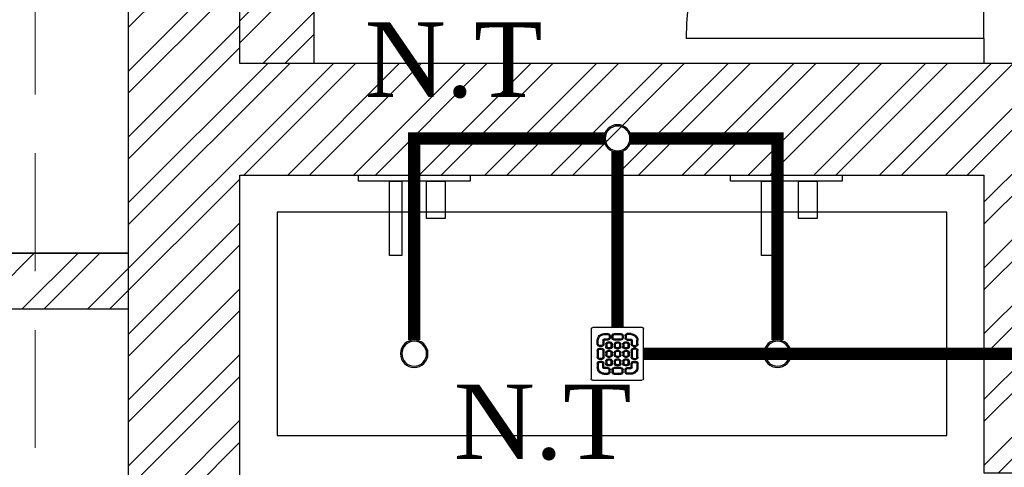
# Model space of a CAD drawing. Header units: inches. Extents: x 113025 to 158499, y 12149 to 30915.
# Tile 110 of 167: x 123735 to 123815, y 29236 to 29272. Entities that reach past the tile are written whole.
import ezdxf

# ---------------------------------------------------------------- set-up
doc = ezdxf.new("R2010")
doc.units = ezdxf.units.IN
doc.header["$MEASUREMENT"] = 0
doc.linetypes.add('HIDDEN', pattern=[0.375, 0.25, -0.125])
doc.layers.add('PD_025_TEXT', color=61, linetype='Continuous')
doc.layers.add('PD_BASE', color=8, linetype='Continuous', transparency=0.5)
for name, color, linetype, lineweight in [('PD_COLUMN', 2, 'Continuous', 60), ('PD_ELEVATION_03', 80, 'Continuous', 25), ('PD_HATCH', 45, 'Continuous', 9), ('PP- 50DIA Soil Waste Sewer pipe', 54, 'Continuous', 25), ('PP- 75DIA Soil Waste Sewer pipe', 90, 'Continuous', 9), ('PP-SPRINKLER PIPE', 1, 'Continuous', 0), ('PP-TEXT', 7, 'Continuous', 40), ('PP-WWP', 3, 'Continuous', 25)]:
    doc.layers.add(name, color=color, linetype=linetype, lineweight=lineweight)
doc.styles.add('Arial', font='GOTHIC.TTF')

# ---------------------------------------------------------------- blocks, each defined once
blk = doc.blocks.new('columns2')
at = {"layer": 'PD_HATCH', "linetype": 'HIDDEN', "ltscale": 38}
blk.add_line((568.4999999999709, -253.0000000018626), (568.4999999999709, -107.0000000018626), dxfattribs=at)
blk = doc.blocks.new('KITCHEN CEILING45')
at = {"layer": 'PD_ELEVATION_03'}
blk.add_lwpolyline([(-201.0000000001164, 305.499999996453), (-190.5000000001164, 305.4999999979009), (-190.4964013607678, 314.4999999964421), (-21.00000000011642, 314.4999999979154), (-21.00000000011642, 305.4999999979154), (-6.000000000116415, 305.499999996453), (-6.000000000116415, 314.4999999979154), (-8.731149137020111e-11, 314.4999999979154), (-8.731149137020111e-11, 83.19999999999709), (-43.25000000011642, 83.19999999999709), (-43.25000000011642, 78.69999999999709), (-8.731149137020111e-11, 78.69999999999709), (0, 0), (-128.5000000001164, -3.637978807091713e-12), (-128.5000000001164, 77.75000000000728), (-128.5000000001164, 78.69999999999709), (-85.25000000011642, 78.69999999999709), (-85.25000000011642, 83.19999999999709), (-128.5000000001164, 83.19999999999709), (-128.5000000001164, 155.5000000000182), (-201.0000000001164, 155.5000000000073), (-201.0000000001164, 305.499999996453)], dxfattribs=at)
blk = doc.blocks.new('ta0p3456')
at = {"color": 251, "ltscale": 12}
for points in [[(-4.5, 0), (4.5, 0), (4.5, -0.5), (-4.5, -0.5)], [(-1, -0.5), (-1, -6.5), (-2, -6.5), (-2, -0.5)], [(2.5, -0.5), (2.5, -3.5), (1, -3.5), (1, -0.5)]]:
    blk.add_lwpolyline(points, close=True, dxfattribs=at)
blk = doc.blocks.new('FIRST FLOOR AR PLAN')
at = {"layer": 'PD_BASE'}
h = blk.add_hatch(dxfattribs=at)
h.set_pattern_fill('ANSI32', color=256, scale=10)
h.set_pattern_definition([(45, (123733.2206456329, 21360.11650467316), (-2.651650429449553, 2.651650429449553), []), (45, (123734.9884125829, 21360.11650467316), (-2.651650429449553, 2.651650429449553), [])])
h.paths.add_polyline_path([(123743.9915017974, 21362.19848516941), (123700.7415017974, 21362.19848516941), (123700.7415017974, 21357.69848516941), (123743.9915017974, 21357.69848516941)])
h.paths.add_polyline_path([(123658.7415017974, 21362.19848516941), (123615.4915017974, 21362.19848516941), (123615.4915017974, 21357.69848516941), (123658.7415017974, 21357.69848516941)], flags=17)
h.paths.add_polyline_path([(123743.9915017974, 21278.99848516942), (123743.9915017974, 21274.4984851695), (123905.9915017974, 21274.49848516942), (123905.9915017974, 21278.99848516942), (123752.9915017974, 21278.99848516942), (123752.9915017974, 21368.49848516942), (123812.9915017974, 21368.49848516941), (123812.9915017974, 21344.49848516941), (123817.4915017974, 21344.49848516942), (123817.4915017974, 21368.49848516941), (123896.9915017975, 21368.49848516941), (123896.9915017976, 21340.49848516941), (123901.4915017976, 21340.49848516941), (123901.4915017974, 21499.49848516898), (123905.9915017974, 21499.49848516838), (123905.9915017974, 21503.99848516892), (123896.9915017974, 21503.99848516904), (123896.9915017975, 21377.49848516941), (123752.9915017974, 21377.49848516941), (123752.9915017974, 21593.49846078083), (123743.9915017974, 21593.49846078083)])
h.paths.add_polyline_path([(123688.4915069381, 21269.56081110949), (123692.9915069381, 21269.56081110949), (123692.9915069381, 21274.49848516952), (123701.9915017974, 21274.49848516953), (123701.9915017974, 21278.99848516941), (123615.4915017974, 21278.99848516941), (123615.4915017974, 21434.49848516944), (123538.4915017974, 21434.49848516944), (123538.4915017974, 21429.99848516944), (123610.9915017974, 21429.99848516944), (123610.9915017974, 21278.99848516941), (123554.9915017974, 21278.99848516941), (123554.9915017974, 21274.49848516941), (123688.4915069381, 21274.49848516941)])
h = blk.add_hatch(dxfattribs=at)
h.set_pattern_fill('ANSI32', color=256, scale=10)
h.set_pattern_definition([(45, (150297.4604135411, 39481.88530316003), (-2.651650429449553, 2.651650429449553), []), (45, (150299.2281804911, 39481.88530316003), (-2.651650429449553, 2.651650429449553), [])])
h.paths.add_polyline_path([(123758.9915017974, 21593.49848516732), (123752.9915017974, 21593.49848516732), (123752.9915017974, 21557.49848516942), (123758.9915017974, 21557.49848516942)])
h.paths.add_polyline_path([(123758.9915017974, 21557.49848516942), (123752.9915017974, 21557.49848516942), (123752.9915017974, 21521.49848516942), (123758.9915017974, 21521.49848516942)])
h.paths.add_polyline_path([(123752.9915017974, 21521.49848516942), (123752.9915017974, 21485.49848516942), (123758.9915017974, 21485.49848516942), (123758.9915017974, 21521.49848516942)])
h.paths.add_polyline_path([(123758.9915017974, 21485.49848516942), (123752.9915017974, 21485.49848516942), (123752.9915017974, 21449.49848516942), (123758.9915017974, 21449.49848516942)])
h.paths.add_polyline_path([(123758.9915017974, 21449.49848516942), (123752.9915017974, 21449.49848516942), (123752.9915017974, 21413.49848516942), (123758.9915017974, 21413.49848516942)])
h.paths.add_polyline_path([(123758.9915017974, 21413.49848516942), (123752.9915017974, 21413.49848516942), (123752.9915017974, 21377.49848516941), (123758.9915017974, 21377.49848516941)])
h.paths.add_polyline_path([(124037.9915017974, 21593.49848516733), (124028.9915017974, 21593.49848516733), (124028.9915017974, 21503.99848516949), (124024.4915017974, 21503.99848516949), (124024.4915017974, 21499.49848516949), (124028.9915017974, 21499.49848516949), (124028.9915017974, 21489.49848516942), (124037.9915017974, 21489.49848516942)])
h.paths.add_polyline_path([(123956.9915017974, 21593.49848516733), (123952.4915017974, 21593.49848516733), (123952.4915017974, 21503.99848516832), (123947.9915017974, 21503.99848516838), (123947.9915017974, 21499.49848516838), (123982.4915017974, 21499.49848516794), (123982.4915017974, 21503.99848516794), (123956.9915017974, 21503.99848516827)])
h.paths.add_polyline_path([(123952.4915017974, 21575.49848516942), (123949.4915017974, 21575.49848516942), (123949.4915017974, 21570.99848516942), (123952.4915017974, 21570.99848516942)], flags=17)
h.paths.add_polyline_path([(123925.4915017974, 21575.49848516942), (123922.4915017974, 21575.49848516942), (123922.4915017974, 21584.49848516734), (123917.9915017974, 21584.49848516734), (123917.9915017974, 21575.49848516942), (123907.4915017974, 21575.49848516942), (123907.4915017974, 21570.99848516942), (123925.4915017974, 21570.99848516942)])
h.paths.add_polyline_path([(123871.4915017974, 21593.49848516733), (123866.9915017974, 21593.49848516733), (123866.9915017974, 21577.49848516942), (123866.9915017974, 21570.99848516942), (123871.4915017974, 21570.99848516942), (123871.4915017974, 21575.49848516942)])
h.paths.add_polyline_path([(124162.4915017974, 21593.49848516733), (124157.9915017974, 21593.49848516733), (124157.9915017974, 21575.49848516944), (124162.4915017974, 21575.49848516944)])
at = {"layer": 'PD_BASE', "lineweight": 30}
for p, q in [((123758.9915017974, 21377.49848516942), (123758.9915017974, 21593.49848516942)), ((123700.7415017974, 21362.19848516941), (123743.9915017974, 21362.19848516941)), ((123700.7415017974, 21357.69848516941), (123743.9915017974, 21357.69848516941))]:
    blk.add_line(p, q, dxfattribs=at)
at = {"layer": 'PD_BASE', "ltscale": 12}
for q in [(123812.9915017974, 21403.49848516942), (123788.9915017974, 21379.49848516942), (123812.9915017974, 21377.49848516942)]:
    blk.add_line((123812.9915017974, 21379.49848516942), q, dxfattribs=at)
at = {"layer": 'PD_BASE', "lineweight": 30}
blk.add_lwpolyline([(123905.9915017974, 21278.99848516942), (123752.9915017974, 21278.99848516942), (123752.9915017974, 21368.49848516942), (123812.9915017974, 21368.49848516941), (123812.9915017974, 21344.49848516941), (123817.4915017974, 21344.49848516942), (123817.4915017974, 21368.49848516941), (123896.9915017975, 21368.49848516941), (123896.9915017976, 21340.49848516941), (123901.4915017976, 21340.49848516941), (123901.4915017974, 21499.49848516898), (123905.9915017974, 21499.49848516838), (123905.9915017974, 21503.99848516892), (123896.9915017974, 21503.99848516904), (123896.9915017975, 21377.49848516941), (123752.9915017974, 21377.49848516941), (123752.9915017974, 21593.49846078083), (123743.9915017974, 21593.49846078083), (123743.9915017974, 21278.99848516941), (123743.9915017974, 21278.99848516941)], dxfattribs=at)
at = {"layer": 'PD_BASE', "ltscale": 12}
blk.add_lwpolyline([(123755.9915017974, 21347.49848516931), (123809.9915017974, 21347.49848516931), (123809.9915017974, 21365.49848516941), (123755.9915017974, 21365.49848516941)], close=True, dxfattribs=at)
blk.add_arc((123812.9915017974, 21379.49848516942), 24, 90, 180, dxfattribs=at)
blk.add_blockref('KITCHEN CEILING45', (123743.9915017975, 21278.99848517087))
for p in [(123767.0531535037, 21368.49848516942), (123797.0531535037, 21368.49848516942)]:
    blk.add_blockref('ta0p3456', p, dxfattribs=at)
at = {"layer": 'PD_COLUMN'}
blk.add_blockref('columns2', (123167.9915017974, 21542.49848516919), dxfattribs=at)
blk = doc.blocks.new('PP-GRATING')
at = {"linetype": 'Continuous'}
for p, q in [((-53.13747282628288, -49.44342391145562), (-53.13747282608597, 49.44342391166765)), ((-49.72758152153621, 52.85331521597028), (49.72758152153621, 52.85331521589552)), ((-27.56328804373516, 40.69137005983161), (-27.56328804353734, 38.6454352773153)), ((-19.60687500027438, 40.69137005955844), (-27.56328705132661, 40.69137005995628)), ((-19.60687500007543, 38.6454352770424), (-19.60687500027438, 40.69137005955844)), ((-7.103939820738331, 38.64543329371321), (-7.103939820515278, 40.69136807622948)), ((-7.103940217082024, 40.6913679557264), (6.535625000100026, 40.6913679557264)), ((6.535625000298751, 40.6913680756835), (6.535625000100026, 38.64543329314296)), ((19.03855978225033, 40.69137005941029), (26.99497183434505, 40.69137005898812)), ((19.03855978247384, 38.64543527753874), (19.03855978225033, 40.69137005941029)), ((26.99497282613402, 40.69137005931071), (26.99497282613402, 38.64543527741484)), ((52.56915760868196, 50.01173912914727), (52.5691576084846, -48.87510869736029)), ((-38.92959239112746, 27.27913092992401), (-40.9755271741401, 27.27913092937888)), ((-40.9755271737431, 27.27913152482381), (-40.9755271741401, 19.32271800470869)), ((-38.92959239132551, 27.2791315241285), (-38.92959239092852, 19.32271800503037)), ((-29.83654891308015, 19.32271788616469), (-29.83654891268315, 27.27913104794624)), ((-27.79061413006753, 27.27913104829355), (-29.83654891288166, 27.27913092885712)), ((-27.79061413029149, 19.32271788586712), (-27.79061413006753, 27.27913104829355)), ((-19.60687500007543, 38.6454352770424), (-27.56328705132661, 38.6454352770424)), ((-27.56328804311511, 29.55239179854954), (-27.56328804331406, 27.5064570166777)), ((-27.56328804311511, 29.55239179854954), (-19.60687539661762, 29.55239179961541)), ((-27.56328804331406, 27.5064570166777), (-19.60687539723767, 27.50645701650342)), ((-19.60687539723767, 27.50645701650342), (-19.60687539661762, 29.55239179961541)), ((-19.60687500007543, 23.64191361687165), (-15.06035345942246, 23.64191361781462)), ((-19.60687499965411, 21.59597883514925), (-19.60687500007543, 23.64191361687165)), ((-19.60687480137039, 21.59597875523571), (-15.0603532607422, 21.59597875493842)), ((-17.3336141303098, 31.82565266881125), (-17.33361413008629, 36.37217436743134)), ((-15.28767934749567, 36.37217433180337), (-17.3336141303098, 36.37217433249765)), ((-17.3336141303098, 31.82565266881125), (-15.2876793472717, 31.82565266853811)), ((-15.2876793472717, 31.82565266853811), (-15.28767934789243, 36.37217436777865)), ((-15.06035345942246, 23.64191361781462), (-15.06035345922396, 21.59597883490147)), ((-11.42313586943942, 36.37217242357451), (-11.42313586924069, 31.8256507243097)), ((-9.377201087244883, 36.37217242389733), (-11.42313586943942, 36.37217242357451)), ((-11.42313586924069, 31.82565076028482), (-9.377201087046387, 31.82565072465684)), ((-9.377201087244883, 36.37217242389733), (-9.377201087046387, 31.82565072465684)), ((-7.103940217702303, 38.64543317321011), (6.535625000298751, 38.64543317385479)), ((-7.103940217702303, 29.55238981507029), (6.535625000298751, 29.55238981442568)), ((-7.103940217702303, 29.55238981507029), (-7.103940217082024, 27.50645503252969)), ((-7.103940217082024, 27.50645503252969), (6.535625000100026, 27.50645503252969)), ((-2.557418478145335, 23.64191353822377), (1.98910306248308, 23.64191353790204)), ((-2.55741847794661, 21.59597875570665), (-2.557418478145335, 23.64191353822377)), ((-2.55741847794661, 21.59597875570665), (1.989103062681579, 21.59597875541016)), ((1.98910306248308, 23.64191353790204), (1.989103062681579, 21.59597875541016)), ((6.535625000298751, 29.55238981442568), (6.535625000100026, 27.50645503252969)), ((8.808885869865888, 31.82565068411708), (8.808885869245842, 36.37217230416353)), ((10.85482065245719, 36.37217219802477), (8.808885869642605, 36.37217219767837)), ((8.808885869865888, 31.82565068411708), (10.85482065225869, 31.82565068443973)), ((10.85482065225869, 31.82565068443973), (10.85482065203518, 36.37217230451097)), ((14.49203804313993, 23.64191353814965), (19.03855958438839, 23.64191353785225)), ((14.49203804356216, 21.59597875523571), (14.49203804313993, 23.64191353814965)), ((14.49203804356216, 21.59597875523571), (19.03855958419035, 21.59597875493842)), ((14.71936413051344, 31.82565266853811), (14.71936413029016, 36.37217436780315)), ((14.71936413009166, 36.3721743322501), (16.76529891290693, 36.37217433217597)), ((16.76529891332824, 31.82565266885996), (14.71936413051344, 31.82565266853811)), ((16.76529891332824, 31.82565266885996), (16.76529891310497, 36.37217436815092)), ((19.03855978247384, 38.64543527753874), (26.99497183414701, 38.64543527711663)), ((26.99497282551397, 29.55239179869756), (19.03856017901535, 29.55239179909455)), ((19.03856017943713, 27.50645701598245), (19.03856017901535, 29.55239179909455)), ((26.99497282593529, 27.50645701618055), (19.03856017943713, 27.50645701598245)), ((19.03855958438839, 23.64191353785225), (19.03855958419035, 21.59597875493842)), ((26.99497282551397, 29.55239179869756), (26.99497282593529, 27.50645701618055)), ((27.22229891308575, 19.32271788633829), (27.22229891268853, 27.27913104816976)), ((27.22229891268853, 27.27913104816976), (29.26823369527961, 27.27913092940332)), ((29.26823369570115, 19.32271788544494), (29.2682336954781, 27.27913104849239)), ((38.36127717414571, 27.2791315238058), (38.36127717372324, 19.3227180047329)), ((38.36127717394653, 27.27913092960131), (40.40721195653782, 27.27913092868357)), ((40.40721195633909, 27.2791315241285), (40.40721195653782, 19.32271800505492)), ((-38.92959239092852, 19.32271800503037), (-40.97552717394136, 19.32271811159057)), ((-40.97552717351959, 6.819783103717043), (-40.97552717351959, -6.819781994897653)), ((-38.92959239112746, 6.819783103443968), (-40.97552717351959, 6.819783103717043)), ((-38.92959239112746, 6.819783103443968), (-38.92959239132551, -6.819781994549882)), ((-36.65633152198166, 17.04945701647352), (-32.10981017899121, 17.0494570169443)), ((-36.65633152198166, 17.04945701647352), (-36.65633152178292, 15.00352223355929)), ((-36.65633152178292, 15.00352223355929), (-32.10981017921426, 15.00352223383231)), ((-32.10980978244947, 11.1389787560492), (-36.65633132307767, 11.1389787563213)), ((-36.65633132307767, 11.1389787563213), (-36.65633132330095, 9.093043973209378)), ((-32.10980978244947, 9.093043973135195), (-36.65633132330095, 9.093043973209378)), ((-32.10980978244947, 9.093043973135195), (-32.10980978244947, 11.1389787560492)), ((-29.83654891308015, 19.32271788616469), (-27.79061413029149, 19.32271788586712)), ((-29.83654891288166, -6.819782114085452), (-29.83654891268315, 6.819783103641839)), ((-29.83654891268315, 6.819783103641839), (-27.79061413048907, 6.819783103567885)), ((-27.79061413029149, -6.819782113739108), (-27.79061413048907, 6.819783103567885)), ((-23.92607065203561, 14.77619622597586), (-23.92607065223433, 19.32271792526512)), ((-21.88013586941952, 19.32271792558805), (-23.92607065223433, 19.32271792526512)), ((-21.88013586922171, 14.77619622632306), (-23.92607065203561, 14.77619622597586)), ((-23.92607065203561, -2.27326066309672), (-23.92607065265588, 2.273261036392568)), ((-21.8801358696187, 2.273261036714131), (-23.92607065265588, 2.273261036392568)), ((-21.88013586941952, 14.77619626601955), (-21.88013586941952, 19.32271788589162)), ((-21.8801358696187, -2.273260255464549), (-21.8801358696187, 2.273261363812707)), ((-15.06035365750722, 12.50293527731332), (-19.60687499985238, 12.50293527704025)), ((-19.60687460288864, 12.50293535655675), (-19.60687460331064, 10.45700057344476)), ((-15.0603532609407, 10.45700057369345), (-19.60687460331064, 10.45700057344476)), ((-19.60687499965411, 6.592456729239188), (-15.06035345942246, 6.592456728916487)), ((-19.60687499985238, 4.546521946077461), (-19.60687499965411, 6.592456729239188)), ((-19.60687480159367, 4.546522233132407), (-15.0603532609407, 4.546522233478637)), ((-15.06035326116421, 12.50293535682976), (-15.0603532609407, 10.45700057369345)), ((-15.06035345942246, 6.592456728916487), (-15.06035345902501, 4.546521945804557)), ((-12.78709239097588, 19.32271784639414), (-12.78709239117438, 14.77619614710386)), ((-10.74115760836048, 19.32271796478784), (-12.78709239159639, 19.32271796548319)), ((-12.78709239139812, 14.7761963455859), (-10.74115760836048, 14.77619634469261)), ((-12.78709239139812, 2.273261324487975), (-12.78709239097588, -2.273260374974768)), ((-10.74115760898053, 2.27326107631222), (-12.78709239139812, 2.273261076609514)), ((-10.74115760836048, 19.32271796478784), (-10.74115760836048, 14.77619634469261)), ((-10.74115760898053, 2.27326107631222), (-10.74115760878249, -2.273260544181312)), ((-6.876614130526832, 14.7761961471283), (-6.876614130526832, 19.32271784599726)), ((-4.830679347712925, 19.3227178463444), (-6.876614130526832, 19.32271784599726)), ((-4.830679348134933, 14.77619614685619), (-6.876614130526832, 14.7761961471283)), ((-6.876614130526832, -2.273260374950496), (-6.876614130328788, 2.273261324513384)), ((-4.830679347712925, 2.273261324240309), (-6.876614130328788, 2.273261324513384)), ((-4.830679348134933, 14.77619614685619), (-4.830679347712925, 19.3227178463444)), ((-4.830679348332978, -2.273260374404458), (-4.830679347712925, 2.273261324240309)), ((1.98910326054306, 12.50293527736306), (-2.557418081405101, 12.50293527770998)), ((-2.557418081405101, 12.50293527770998), (-2.557418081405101, 10.45700049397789)), ((1.989103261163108, 10.45700049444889), (-2.557418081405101, 10.45700049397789)), ((-2.557418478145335, 6.592457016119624), (1.98910306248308, 6.592457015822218)), ((-2.557418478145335, 4.546522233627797), (-2.557418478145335, 6.592457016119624)), ((-2.557418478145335, 4.546522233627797), (1.98910306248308, 4.546522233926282)), ((1.98910326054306, 12.50293527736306), (1.989103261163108, 10.45700049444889)), ((1.98910306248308, 6.592457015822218), (1.98910306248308, 4.546522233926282)), ((4.262364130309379, 19.32271788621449), (4.262364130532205, 14.77619626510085)), ((6.308298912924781, 19.32271788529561), (4.262364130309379, 19.32271788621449)), ((4.262364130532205, 14.77619626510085), (6.308298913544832, 14.77619626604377)), ((4.262364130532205, 2.273261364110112), (4.262364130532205, -2.273260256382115)), ((6.308298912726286, 2.273261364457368), (4.262364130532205, 2.273261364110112)), ((6.308298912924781, 19.32271788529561), (6.308298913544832, 14.77619626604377)), ((6.308298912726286, 2.273261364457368), (6.308298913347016, -2.273260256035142)), ((10.17284239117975, 14.77619614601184), (10.1728423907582, 19.32271784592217)), ((12.21877717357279, 19.32271784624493), (10.1728423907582, 19.32271784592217)), ((12.21877717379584, 14.77619614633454), (10.17284239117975, 14.77619614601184)), ((10.17284239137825, -2.273260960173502), (10.17284239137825, 2.273260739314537)), ((12.21877717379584, 2.273260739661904), (10.17284239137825, 2.273260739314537)), ((12.21877717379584, 14.77619614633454), (12.21877717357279, 19.32271784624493)), ((12.21877717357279, -2.273260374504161), (12.21877717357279, 2.273261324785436)), ((19.03855978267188, 12.50293527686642), (14.49203844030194, 12.50293527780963)), ((14.49203844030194, 12.50293527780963), (14.49203843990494, 10.45700049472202)), ((19.03855978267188, 10.45700049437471), (14.49203843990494, 10.45700049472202)), ((14.49203804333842, 6.592456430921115), (19.0385595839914, 6.59245643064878)), ((14.49203804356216, 4.546521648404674), (14.49203804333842, 6.592456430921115)), ((14.49203804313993, 4.546522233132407), (19.03855958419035, 4.546522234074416)), ((19.03855978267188, 12.50293527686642), (19.03855978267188, 10.45700049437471)), ((19.0385595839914, 6.59245643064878), (19.03855958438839, 4.546521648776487)), ((21.31182065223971, 19.32271788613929), (21.31182065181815, 14.77619626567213)), ((23.35775543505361, 19.32271788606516), (21.31182065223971, 19.32271788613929)), ((21.31182065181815, 14.77619626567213), (23.35775543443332, 14.776196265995)), ((21.31182065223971, 2.273261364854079), (21.31182065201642, -2.273260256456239)), ((23.35775543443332, 2.273260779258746), (21.3118206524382, 2.27326077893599)), ((23.35775543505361, 19.32271788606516), (23.35775543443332, 14.776196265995)), ((23.35775543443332, 2.273260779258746), (23.35775543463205, -2.273260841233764)), ((29.26823369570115, 19.32271788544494), (27.22229891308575, 19.32271788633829)), ((27.22229891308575, -6.819782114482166), (27.22229891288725, 6.819783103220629)), ((29.26823369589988, 6.819783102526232), (27.22229891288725, 6.819783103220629)), ((29.2682336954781, -6.819782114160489), (29.26823369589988, 6.819783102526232)), ((36.08801630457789, 17.04945701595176), (31.54149496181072, 17.04945701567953)), ((36.08801630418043, 15.00352223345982), (31.54149496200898, 15.00352223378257)), ((31.5414945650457, 11.13897875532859), (36.0880161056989, 11.13897875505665)), ((31.5414945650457, 9.09304397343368), (31.5414945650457, 11.13897875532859)), ((31.5414945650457, 9.09304397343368), (36.08801610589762, 9.093043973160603)), ((36.08801630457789, 17.04945701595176), (36.08801630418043, 15.00352223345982)), ((36.0880161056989, 11.13897875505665), (36.08801610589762, 9.093043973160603)), ((38.36127717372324, 19.3227180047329), (40.40721195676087, 19.32271811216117)), ((38.36127717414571, 6.819783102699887), (38.36127717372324, -6.819781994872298)), ((38.36127717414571, 6.819783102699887), (40.40721195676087, 6.819783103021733)), ((40.40721195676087, 6.819783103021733), (40.40721195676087, -6.819781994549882)), ((-40.9755271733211, -6.819781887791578), (-38.92959239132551, -6.819781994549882)), ((-40.9755271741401, -27.27913193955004), (-40.9755271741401, -19.32271842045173)), ((-38.92959239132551, -19.32271842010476), (-40.97552717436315, -19.32271852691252)), ((-38.92959239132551, -27.27913193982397), (-38.92959239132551, -19.32271842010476)), ((-36.65633152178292, -9.093042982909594), (-32.10981017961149, -9.093042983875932)), ((-36.65633152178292, -9.093042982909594), (-36.65633152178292, -11.13897776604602)), ((-36.65633152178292, -11.13897776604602), (-32.10981017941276, -11.13897776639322)), ((-36.65633152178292, -17.04945743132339), (-36.65633152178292, -15.00352264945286)), ((-36.65633152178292, -15.00352264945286), (-32.10981017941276, -15.00352264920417)), ((-36.65633152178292, -17.04945743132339), (-32.10981017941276, -17.04945743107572)), ((-32.10981017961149, -9.093042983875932), (-32.10981053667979, -11.13897776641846)), ((-29.83654891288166, -6.819782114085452), (-27.79061413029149, -6.819782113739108)), ((-29.83654891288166, -19.32271830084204), (-27.79061413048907, -19.32271830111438)), ((-29.83654891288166, -19.32271830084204), (-29.83654891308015, -27.27913146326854)), ((-27.79061413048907, -19.32271830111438), (-27.79061413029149, -27.27913146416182)), ((-21.8801358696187, -2.273260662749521), (-23.92607065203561, -2.27326066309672)), ((-23.92607065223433, -19.32271681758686), (-23.92607065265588, -14.77619511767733)), ((-21.8801358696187, -14.77619511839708), (-23.92607065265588, -14.77619511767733)), ((-21.88013586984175, -19.32271681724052), (-23.92607065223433, -19.32271681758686)), ((-21.8801358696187, -19.32271677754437), (-21.88013586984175, -14.77619515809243)), ((-19.60687500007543, -10.45699942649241), (-15.06035345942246, -10.456999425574)), ((-19.60687499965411, -12.50293420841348), (-19.60687500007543, -10.45699942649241)), ((-15.06035365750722, -4.546521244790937), (-19.60687499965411, -4.546521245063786)), ((-19.60687460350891, -4.546521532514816), (-19.60687460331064, -6.592456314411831)), ((-15.06035326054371, -6.592456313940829), (-19.60687460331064, -6.592456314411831)), ((-19.6068748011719, -12.50293428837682), (-15.0603532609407, -12.50293428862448)), ((-15.0603532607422, -4.546521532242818), (-15.06035326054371, -6.592456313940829)), ((-15.06035345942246, -10.456999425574), (-15.06035345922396, -12.5029342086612)), ((-12.78709239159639, -2.27326054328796), (-10.74115760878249, -2.273260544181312)), ((-12.78709239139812, -14.77619519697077), (-12.78709239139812, -19.32271689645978)), ((-10.74115760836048, -14.77619507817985), (-12.78709239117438, -14.77619507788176)), ((-12.78709239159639, -19.32271669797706), (-10.74115760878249, -19.32271669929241)), ((-10.74115760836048, -14.77619507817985), (-10.74115760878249, -19.32271669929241)), ((-4.830679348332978, -2.273260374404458), (-6.876614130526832, -2.273260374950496)), ((-6.876614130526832, -19.32271689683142), (-6.876614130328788, -14.77619519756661)), ((-4.830679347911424, -14.77619519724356), (-6.876614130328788, -14.77619519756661)), ((-4.830679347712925, -19.32271689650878), (-6.876614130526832, -19.32271689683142)), ((-4.830679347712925, -19.32271689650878), (-4.830679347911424, -14.77619519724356)), ((1.98910326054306, -4.546521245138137), (-2.557418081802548, -4.546521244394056)), ((-2.557418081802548, -4.546521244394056), (-2.557418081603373, -6.59245602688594)), ((1.989103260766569, -6.592456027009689), (-2.557418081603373, -6.59245602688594)), ((-2.557418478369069, -10.45699950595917), (1.98910306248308, -10.45699950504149)), ((-2.557418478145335, -12.50293428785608), (-2.557418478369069, -10.45699950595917)), ((-2.557418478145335, -12.50293428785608), (1.98910306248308, -12.5029342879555)), ((1.98910326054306, -4.546521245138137), (1.989103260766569, -6.592456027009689)), ((1.98910306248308, -10.45699950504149), (1.98910306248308, -12.5029342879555)), ((4.262364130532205, -2.273260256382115), (6.308298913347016, -2.273260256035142)), ((4.262364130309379, -14.77619515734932), (4.262364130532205, -19.32271677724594)), ((6.308298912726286, -14.77619515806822), (4.262364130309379, -14.77619515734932)), ((4.262364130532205, -19.32271677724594), (6.308298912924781, -19.32271677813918)), ((6.308298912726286, -14.77619515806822), (6.308298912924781, -19.32271677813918)), ((12.21877717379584, -2.273260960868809), (10.17284239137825, -2.273260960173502)), ((10.1728423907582, -19.32271689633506), (10.17284239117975, -14.77619519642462)), ((12.21877717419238, -14.77619519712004), (10.17284239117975, -14.77619519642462)), ((12.21877717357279, -19.32271689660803), (10.1728423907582, -19.32271689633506)), ((12.21877717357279, -19.32271689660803), (12.21877717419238, -14.77619519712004)), ((19.03855978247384, -4.54652124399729), (14.4920384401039, -4.546521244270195)), ((14.49203843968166, -4.546521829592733), (14.4920384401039, -6.592456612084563)), ((19.03855978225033, -6.592456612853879), (14.4920384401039, -6.592456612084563)), ((14.49203804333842, -10.45699950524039), (19.03855958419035, -10.4569995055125)), ((14.49203804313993, -12.50293428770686), (14.49203804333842, -10.45699950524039)), ((14.49203804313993, -12.50293428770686), (19.03855958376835, -12.50293428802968)), ((19.03855978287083, -4.546521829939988), (19.03855978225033, -6.592456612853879)), ((19.03855958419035, -10.4569995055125), (19.03855958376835, -12.50293428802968)), ((21.31182065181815, -2.273260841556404), (23.35775543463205, -2.273260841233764)), ((21.31182065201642, -14.77619515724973), (21.31182065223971, -19.32271677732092)), ((23.35775543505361, -14.77619515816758), (21.31182065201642, -14.77619515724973)), ((21.31182065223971, -19.32271677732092), (23.35775543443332, -19.32271677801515)), ((23.35775543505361, -14.77619515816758), (23.35775543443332, -19.32271677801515)), ((29.2682336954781, -6.819782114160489), (27.22229891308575, -6.819782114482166)), ((27.22229891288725, -19.32271830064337), (27.22229891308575, -27.27913146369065)), ((29.26823369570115, -19.32271830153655), (27.22229891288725, -19.32271830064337)), ((29.26823369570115, -19.32271830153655), (29.2682336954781, -27.279131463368)), ((36.0880163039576, -9.09304298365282), (31.54149496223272, -9.093042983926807)), ((31.54149496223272, -9.093042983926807), (31.54149531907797, -11.13897776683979)), ((36.08801630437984, -11.13897776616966), (31.54149496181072, -11.13897776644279)), ((36.0880163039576, -15.00352264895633), (31.54149496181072, -15.00352264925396)), ((36.08801630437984, -17.04945743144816), (31.54149496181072, -17.04945743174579)), ((36.0880163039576, -9.09304298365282), (36.08801630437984, -11.13897776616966)), ((36.08801630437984, -17.04945743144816), (36.0880163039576, -15.00352264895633)), ((40.40721195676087, -6.819781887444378), (38.36127717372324, -6.819781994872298)), ((38.36127717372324, -19.32271842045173), (40.40721195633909, -19.32271852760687)), ((38.36127717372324, -27.27913193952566), (38.36127717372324, -19.32271842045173)), ((40.40721195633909, -27.27913193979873), (40.40721195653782, -19.32271842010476)), ((-38.92959239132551, -27.2791313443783), (-40.97552717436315, -27.27913134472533)), ((-27.79061413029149, -27.27913146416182), (-29.83654891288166, -27.27913134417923)), ((-27.56328804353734, -27.50645743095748), (-19.60687539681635, -27.50645743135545)), ((-27.56328804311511, -29.55239221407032), (-27.56328804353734, -27.50645743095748)), ((-27.56328804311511, -29.55239221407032), (-19.60687539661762, -29.5523922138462)), ((-27.56328804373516, -40.69137047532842), (-27.56328804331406, -38.64543569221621)), ((-19.60687500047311, -38.6454356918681), (-27.56328705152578, -38.64543569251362)), ((-15.0603532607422, -21.59597776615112), (-19.60687500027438, -21.59597776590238)), ((-19.60687539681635, -27.50645743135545), (-19.60687539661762, -29.5523922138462)), ((-19.60687500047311, -38.6454356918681), (-19.60687500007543, -40.69137047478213)), ((-19.60687460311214, -21.59597768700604), (-19.60687460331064, -23.6419124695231)), ((-15.06035326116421, -23.64191246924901), (-19.60687460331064, -23.6419124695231)), ((-17.33361413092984, -31.82565308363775), (-17.33361413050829, -36.37217478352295)), ((-17.33361413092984, -31.82565308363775), (-15.28767934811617, -31.82565308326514)), ((-15.28767934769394, -36.37217474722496), (-17.33361413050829, -36.37217474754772)), ((-15.28767934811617, -31.82565308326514), (-15.28767934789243, -36.37217478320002)), ((-15.0603532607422, -21.59597768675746), (-15.06035326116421, -23.64191246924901)), ((-11.42313586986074, -36.37217341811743), (-11.42313587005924, -31.82565171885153)), ((-11.42313587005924, -31.82565175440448), (-9.377201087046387, -31.82565171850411)), ((-9.377201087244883, -36.37217341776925), (-11.42313586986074, -36.37217341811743)), ((-9.377201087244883, -36.37217341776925), (-9.377201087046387, -31.82565171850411)), ((-7.103940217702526, -27.5064560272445), (6.535624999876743, -27.50645602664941)), ((-7.103940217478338, -29.55239081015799), (-7.103940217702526, -27.5064560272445)), ((-7.103940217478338, -29.55239081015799), (6.535624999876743, -29.5523908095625)), ((6.535624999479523, -38.64543428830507), (-7.103939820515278, -38.6454342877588)), ((-7.103939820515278, -38.6454342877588), (-7.103939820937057, -40.6913690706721)), ((1.989103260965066, -21.59597776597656), (-2.557418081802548, -21.59597776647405)), ((-2.557418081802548, -21.59597776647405), (-2.557418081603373, -23.64191254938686)), ((1.989103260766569, -23.64191254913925), (-2.557418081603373, -23.64191254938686)), ((1.989103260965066, -21.59597776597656), (1.989103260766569, -23.64191254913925)), ((6.546979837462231, -38.68367258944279), (6.535517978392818, -40.72957526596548)), ((6.535624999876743, -29.5523908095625), (6.535624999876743, -27.50645602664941)), ((8.808885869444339, -31.82565168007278), (8.808885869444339, -36.37217329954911)), ((8.808885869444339, -31.82565168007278), (10.85482065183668, -31.82565167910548)), ((8.83294082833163, -36.42318279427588), (10.87884350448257, -36.4346446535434)), ((10.85482065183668, -31.82565167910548), (10.85482065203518, -36.37217329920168)), ((19.03855978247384, -21.59597776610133), (14.49203804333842, -21.59597776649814)), ((14.4920384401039, -21.59597776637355), (14.4920384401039, -23.64191254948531)), ((19.03855978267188, -23.64191254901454), (14.4920384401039, -23.64191254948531)), ((14.71936413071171, -31.82565308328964), (14.71936412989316, -36.37217478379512)), ((16.76529891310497, -31.82565308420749), (14.71936413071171, -31.82565308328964)), ((14.71936412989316, -36.3721747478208), (16.76529891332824, -36.37217474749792)), ((16.76529891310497, -31.82565308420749), (16.76529891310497, -36.37217478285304)), ((19.03855978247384, -21.59597776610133), (19.03855978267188, -23.64191254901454)), ((26.99497282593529, -27.50645743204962), (19.03856017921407, -27.50645743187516)), ((19.03856017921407, -27.50645743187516), (19.03856017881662, -29.55239221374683)), ((26.99497282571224, -29.55239221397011), (19.03856017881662, -29.55239221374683)), ((19.03855978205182, -38.64543569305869), (19.03855978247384, -40.69137047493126)), ((19.03855978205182, -38.64543569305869), (26.99497183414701, -38.64543569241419)), ((26.99497282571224, -29.55239221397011), (26.99497282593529, -27.50645743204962)), ((26.99497282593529, -40.69137047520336), (26.99497282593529, -38.64543569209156)), ((27.22229891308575, -27.27913146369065), (29.26823369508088, -27.27913134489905)), ((38.36127717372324, -27.27913134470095), (40.40721195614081, -27.27913134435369)), ((49.15926630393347, -52.28500000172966), (-50.29589673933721, -52.28500000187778)), ((-19.60687500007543, -40.69137047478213), (-27.56328705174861, -40.69137047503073)), ((6.535624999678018, -40.6913690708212), (-7.103939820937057, -40.6913690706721)), ((19.03855978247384, -40.69137047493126), (26.99497183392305, -40.69137047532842))]:
    blk.add_line(p, q, dxfattribs=at)
for centre, radius, start, end in [((-49.72758152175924, 49.44342391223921), 3.409891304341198, 89.99999999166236, 179.9999999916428), ((-27.56328804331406, 27.27913092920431), 13.41223913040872, 89.99999498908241, 179.9999970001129), ((-19.60687499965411, 36.37217440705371), 4.319195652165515, 359.9999990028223, 89.99999999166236), ((-7.103940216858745, 36.37217242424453), 4.319195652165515, 89.99998998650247, 179.9999999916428), ((6.535625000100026, 36.37217242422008), 4.319195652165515, 359.9999970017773, 89.99999999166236), ((19.03855978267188, 36.37217440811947), 4.319195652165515, 89.99999999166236, 180.0000010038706), ((26.99497282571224, 27.27913092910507), 13.41223913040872, 3.0032057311e-06, 90.00000499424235), ((49.72758152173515, 50.01173912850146), 2.841576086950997, 359.9999999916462, 89.99999999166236), ((-27.56328804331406, 27.27913092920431), 11.366304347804, 89.99999498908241, 179.9999970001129), ((-27.56328804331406, 27.27913092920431), 2.273260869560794, 89.99999999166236, 179.9999970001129), ((-27.56328804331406, 27.27913092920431), 0.2273260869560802, 89.99999999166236, 179.9999970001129), ((-19.60687499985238, 19.32271796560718), 4.319195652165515, 89.99999999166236, 180.0000010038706), ((-19.60687499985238, 19.32271788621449), 2.273260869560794, 89.99999498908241, 179.9999999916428), ((-19.60687499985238, 19.32271796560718), 2.273260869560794, 89.99999999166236, 180.0000010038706), ((-19.60687499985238, 31.82565266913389), 4.319195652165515, 269.9999899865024, 359.9999999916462), ((-19.60687499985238, 31.82565266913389), 2.273260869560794, 269.9999899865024, 359.9999999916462), ((-19.60687499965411, 36.37217440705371), 2.273260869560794, 359.9999990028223, 89.99999999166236), ((-15.0603532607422, 19.32271796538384), 4.319195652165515, 359.9999999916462, 90.00000499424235), ((-15.0603532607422, 19.32271788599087), 2.273260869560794, 359.9999990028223, 89.99999999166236), ((-7.103940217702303, 31.82565068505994), 4.319195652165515, 179.9999990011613, 269.9999999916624), ((-7.103940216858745, 36.37217242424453), 2.273260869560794, 89.99998998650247, 179.9999999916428), ((-7.103940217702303, 31.82565068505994), 2.273260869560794, 179.9999990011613, 269.9999999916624), ((-2.557418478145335, 19.32271788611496), 4.319195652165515, 89.99999999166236, 180.0000010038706), ((-2.557418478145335, 19.32271788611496), 2.273260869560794, 89.99999999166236, 180.0000010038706), ((-2.557418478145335, 19.32271788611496), 2.273260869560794, 89.99999999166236, 180.0000010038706), ((1.989103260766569, 19.32271788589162), 4.319195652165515, 359.9999999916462, 90.00000499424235), ((1.989103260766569, 19.32271788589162), 2.273260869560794, 359.9999999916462, 90.00000499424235), ((6.535625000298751, 31.8256506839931), 4.319195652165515, 269.9999999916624, 359.9999999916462), ((6.535625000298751, 31.8256506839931), 2.273260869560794, 269.9999999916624, 359.9999999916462), ((6.535625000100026, 36.37217242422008), 2.273260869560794, 359.9999970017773, 89.99999999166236), ((14.49203804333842, 19.3227178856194), 4.319195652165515, 89.99999999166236, 180.0000010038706), ((14.49203804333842, 19.3227178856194), 2.273260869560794, 89.99999999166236, 180.0000010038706), ((19.03855978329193, 31.82565266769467), 4.319195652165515, 179.9999999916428, 270.0000099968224), ((19.03855978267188, 36.37217440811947), 2.273260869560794, 89.99999999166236, 180.0000010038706), ((19.03855978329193, 31.82565266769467), 2.273260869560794, 179.9999999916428, 270.0000099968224), ((19.03855978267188, 19.32271788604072), 4.319195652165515, 359.9999999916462, 90.00000499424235), ((19.03855978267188, 19.32271788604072), 2.273260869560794, 359.9999999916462, 90.00000499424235), ((26.99497282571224, 27.27913092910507), 11.366304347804, 3.0032057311e-06, 90.00000499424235), ((26.99497282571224, 27.27913092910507), 2.273260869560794, 3.0032057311e-06, 89.99999999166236), ((26.99497282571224, 27.27913092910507), 0.2273260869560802, 3.0032057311e-06, 89.99999999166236), ((-36.65633152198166, 19.3227178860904), 4.319195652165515, 179.9999970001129, 269.9999999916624), ((-36.65633152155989, 6.819783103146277), 4.319195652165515, 89.99999498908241, 179.9999999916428), ((-36.65633152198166, 19.3227178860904), 2.273260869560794, 179.9999970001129, 269.9999999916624), ((-36.65633152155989, 6.819783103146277), 2.273260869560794, 89.99999498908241, 179.9999999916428), ((-32.10980978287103, 19.32271788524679), 4.319195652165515, 269.9999899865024, 359.9999999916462), ((-32.10980978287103, 19.32271788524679), 2.273260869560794, 269.9999899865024, 359.9999999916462), ((-32.10980978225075, 6.81978310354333), 4.319195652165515, 359.9999999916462, 89.99999999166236), ((-32.10980978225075, 6.81978310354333), 2.273260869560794, 359.9999999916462, 89.99999999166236), ((-19.60687499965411, 14.77619622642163), 4.319195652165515, 179.9999999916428, 270.0000099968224), ((-19.60687500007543, 2.273261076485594), 4.319195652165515, 89.99999999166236, 180.0000010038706), ((-19.60687499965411, 14.77619614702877), 2.273260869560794, 179.9999970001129, 269.9999999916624), ((-19.60687499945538, 2.273261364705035), 2.273260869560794, 89.99999498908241, 179.9999999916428), ((-19.60687500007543, 2.273261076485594), 2.273260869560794, 89.99999999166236, 180.0000010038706), ((-15.0603532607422, 14.77619614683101), 2.273260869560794, 269.9999899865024, 359.9999999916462), ((-15.06035326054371, 14.7761962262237), 4.319195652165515, 269.9999999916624, 3.0032057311e-06), ((-15.0603532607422, 2.273261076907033), 4.319195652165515, 359.9999999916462, 90.00000499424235), ((-15.0603532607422, 2.273261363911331), 2.273260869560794, 359.9999990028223, 89.99999999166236), ((-2.55741847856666, 14.77619614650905), 4.319195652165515, 179.9999999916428, 270.0000099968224), ((-2.557418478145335, 2.273261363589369), 4.319195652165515, 89.99999999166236, 180.0000010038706), ((-2.55741847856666, 14.77619614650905), 2.273260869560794, 179.9999999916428, 270.0000099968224), ((-2.557418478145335, 2.273261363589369), 2.273260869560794, 89.99999999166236, 180.0000010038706), ((-2.557418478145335, 2.273261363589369), 2.273260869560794, 89.99999999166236, 180.0000010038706), ((1.98910326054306, 14.77619614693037), 2.273260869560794, 269.9999999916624, 3.0032057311e-06), ((1.98910326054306, 14.77619614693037), 4.319195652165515, 269.9999999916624, 3.0032057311e-06), ((1.989103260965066, 2.273261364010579), 4.319195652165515, 359.9999999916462, 90.00000499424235), ((1.989103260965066, 2.273261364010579), 2.273260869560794, 359.9999999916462, 90.00000499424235), ((14.49203804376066, 14.77619614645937), 4.319195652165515, 179.9999999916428, 270.0000099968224), ((14.49203804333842, 2.273260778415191), 4.319195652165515, 89.99999999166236, 180.0000010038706), ((14.49203804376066, 14.77619614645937), 2.273260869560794, 179.9999999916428, 270.0000099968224), ((14.49203804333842, 2.273261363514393), 2.273260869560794, 89.99999999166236, 180.0000010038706), ((14.49203804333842, 2.273260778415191), 2.273260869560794, 89.99999999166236, 180.0000010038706), ((19.03855978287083, 14.77619614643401), 2.273260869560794, 269.9999999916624, 3.0032057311e-06), ((19.03855978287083, 14.77619614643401), 4.319195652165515, 269.9999999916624, 3.0032057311e-06), ((19.03855978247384, 2.273260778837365), 4.319195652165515, 359.9999999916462, 90.00000499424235), ((19.03855978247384, 2.273261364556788), 2.273260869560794, 359.9999999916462, 90.00000499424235), ((31.54149456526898, 19.32271788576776), 4.319195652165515, 179.9999999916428, 270.0000099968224), ((31.54149456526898, 6.819783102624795), 4.319195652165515, 89.99999999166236, 179.9999999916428), ((31.54149456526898, 19.32271788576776), 2.273260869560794, 179.9999999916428, 270.0000099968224), ((31.54149456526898, 6.819783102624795), 2.273260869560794, 89.99999999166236, 179.9999999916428), ((36.08801630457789, 19.32271788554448), 2.273260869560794, 269.9999999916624, 3.0032057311e-06), ((36.08801630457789, 19.32271788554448), 4.319195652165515, 269.9999999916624, 3.0032057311e-06), ((36.08801630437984, 6.819783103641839), 4.319195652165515, 359.9999999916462, 90.00000499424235), ((36.08801630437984, 6.819783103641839), 2.273260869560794, 359.9999999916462, 90.00000499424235), ((-36.65633152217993, -6.81978211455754), 4.319195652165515, 179.9999970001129, 269.9999999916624), ((-36.65633152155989, -19.32271830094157), 4.319195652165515, 89.99999999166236, 180.00000300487), ((-36.65633152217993, -6.81978211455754), 2.273260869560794, 179.9999970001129, 269.9999999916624), ((-36.65633152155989, -19.32271830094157), 2.273260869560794, 89.99999999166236, 180.00000300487), ((-32.10980978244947, -6.819782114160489), 4.319195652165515, 269.9999899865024, 359.9999999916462), ((-32.10980978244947, -6.819782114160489), 2.273260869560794, 269.9999899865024, 359.9999999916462), ((-32.10980978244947, -19.32271830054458), 4.319195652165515, 359.9999999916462, 90.00000999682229), ((-32.10980978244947, -19.32271830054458), 2.273260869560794, 359.9999999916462, 90.00000999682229), ((-19.60687499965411, -2.273260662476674), 4.319195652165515, 179.9999999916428, 270.0000099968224), ((-19.60687499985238, -14.77619507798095), 4.319195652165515, 89.99999999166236, 180.0000010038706), ((-19.60687499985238, -19.32271681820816), 4.319195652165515, 179.9999999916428, 270.0000099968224), ((-19.60687499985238, -2.273260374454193), 2.273260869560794, 179.9999970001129, 269.9999999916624), ((-19.60687500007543, -14.77619515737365), 2.273260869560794, 89.99999498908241, 179.9999999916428), ((-19.60687499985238, -14.77619507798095), 2.273260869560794, 89.99999999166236, 180.0000010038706), ((-19.60687500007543, -19.32271689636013), 2.273260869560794, 179.9999970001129, 269.9999999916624), ((-15.0603532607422, -2.273260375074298), 2.273260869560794, 269.9999899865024, 359.9999999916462), ((-15.0603532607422, -2.273260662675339), 4.319195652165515, 269.9999999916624, 3.0032057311e-06), ((-15.0603532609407, -14.77619507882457), 4.319195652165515, 359.9999999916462, 90.00000499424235), ((-15.06035326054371, -14.77619515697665), 2.273260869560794, 359.9999990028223, 89.99999999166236), ((-15.0603532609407, -19.32271689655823), 2.273260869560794, 269.9999999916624, 359.9999999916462), ((-15.0603532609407, -19.32271681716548), 4.319195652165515, 269.9999999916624, 3.0032057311e-06), ((-2.55741847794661, -2.273260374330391), 4.319195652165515, 179.9999999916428, 270.0000099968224), ((-2.557418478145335, -14.77619515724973), 4.319195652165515, 89.99999999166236, 180.0000010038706), ((-2.557418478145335, -19.32271689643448), 4.319195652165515, 179.9999999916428, 270.0000099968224), ((-2.55741847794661, -2.273260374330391), 2.273260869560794, 179.9999999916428, 270.0000099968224), ((-2.557418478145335, -14.77619515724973), 2.273260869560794, 89.99999999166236, 180.0000010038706), ((-2.557418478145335, -14.77619515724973), 2.273260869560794, 89.99999999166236, 180.0000010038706), ((-2.557418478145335, -19.32271689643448), 2.273260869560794, 179.9999999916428, 270.0000099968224), ((1.98910326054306, -2.273260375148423), 2.273260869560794, 269.9999999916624, 3.0032057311e-06), ((1.98910326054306, -2.273260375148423), 4.319195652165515, 269.9999999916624, 3.0032057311e-06), ((1.989103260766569, -14.77619515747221), 4.319195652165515, 359.9999999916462, 90.00000499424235), ((1.989103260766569, -14.77619515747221), 2.273260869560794, 359.9999999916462, 90.00000499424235), ((1.989103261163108, -19.32271689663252), 2.273260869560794, 269.9999999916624, 3.0032057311e-06), ((1.989103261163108, -19.32271689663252), 4.319195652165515, 269.9999999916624, 3.0032057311e-06), ((14.49203804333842, -2.273260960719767), 4.319195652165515, 179.9999999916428, 270.0000099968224), ((14.4920380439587, -14.77619515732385), 4.319195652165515, 89.99999999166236, 180.0000010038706), ((14.49203804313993, -19.32271689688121), 4.319195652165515, 179.9999999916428, 270.0000099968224), ((14.49203804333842, -2.273260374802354), 2.273260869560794, 179.9999999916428, 270.0000099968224), ((14.4920380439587, -14.77619515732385), 2.273260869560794, 89.99999999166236, 180.0000010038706), ((14.4920380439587, -14.77619515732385), 2.273260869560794, 89.99999999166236, 180.0000010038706), ((14.49203804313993, -19.32271689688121), 2.273260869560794, 179.9999999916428, 269.9999999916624), ((19.03855978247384, -2.273260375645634), 2.273260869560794, 269.9999999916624, 3.0032057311e-06), ((19.03855978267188, -2.273260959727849), 4.319195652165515, 269.9999999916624, 3.0032057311e-06), ((19.03855978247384, -14.77619515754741), 4.319195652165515, 359.9999999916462, 90.00000499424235), ((19.03855978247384, -14.77619515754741), 2.273260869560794, 359.9999999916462, 90.00000499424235), ((19.03855978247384, -19.32271689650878), 2.273260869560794, 269.9999999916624, 3.0032057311e-06), ((19.03855978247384, -19.32271689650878), 4.319195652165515, 269.9999999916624, 3.0032057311e-06), ((31.54149456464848, -6.819782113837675), 4.319195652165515, 179.9999999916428, 270.0000099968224), ((31.54149456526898, -19.32271830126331), 4.319195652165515, 89.99998998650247, 179.9999999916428), ((31.54149456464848, -6.819782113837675), 2.273260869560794, 179.9999999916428, 270.0000099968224), ((31.54149456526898, -19.32271830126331), 2.273260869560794, 89.99998998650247, 179.9999999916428), ((36.0880163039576, -6.819782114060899), 2.273260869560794, 269.9999999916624, 3.0032057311e-06), ((36.0880163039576, -6.819782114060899), 4.319195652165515, 269.9999999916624, 3.0032057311e-06), ((36.08801630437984, -19.32271830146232), 4.319195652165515, 359.9999970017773, 89.99999999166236), ((36.08801630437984, -19.32271830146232), 2.273260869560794, 359.9999970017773, 89.99999999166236), ((-27.56328804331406, -27.27913134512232), 13.41223913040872, 180.00000300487, 270.0000049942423), ((-27.56328804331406, -27.27913134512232), 11.366304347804, 180.00000300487, 270.0000049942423), ((-27.56328804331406, -27.27913134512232), 2.273260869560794, 180.00000300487, 269.9999999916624), ((-27.56328804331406, -27.27913134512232), 0.2273260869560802, 180.00000300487, 269.9999999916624), ((-19.60687499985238, -31.82565308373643), 4.319195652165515, 359.9999999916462, 90.00000999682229), ((-19.60687499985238, -31.82565308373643), 2.273260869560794, 359.9999999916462, 90.00000999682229), ((-19.60687500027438, -36.37217482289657), 4.319195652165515, 269.9999999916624, 1.0038705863e-06), ((-19.60687500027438, -36.37217482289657), 2.273260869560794, 269.9999999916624, 1.0038705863e-06), ((-7.103940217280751, -31.82565167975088), 4.319195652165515, 89.99999999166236, 180.0000010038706), ((-7.103940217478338, -36.37217341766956), 4.319195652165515, 179.9999999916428, 270.0000099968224), ((-7.103940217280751, -31.82565167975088), 2.273260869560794, 89.99999999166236, 180.0000010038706), ((-7.103940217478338, -36.37217341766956), 2.273260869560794, 179.9999999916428, 270.0000099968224), ((6.559715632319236, -36.41044739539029), 4.319195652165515, 269.6790024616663, 359.6790124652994), ((6.535624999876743, -31.82565167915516), 4.319195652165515, 359.9999999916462, 89.99999999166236), ((6.535624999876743, -31.82565167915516), 2.273260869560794, 359.9999999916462, 89.99999999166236), ((6.559715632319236, -36.41044739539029), 2.273260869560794, 269.6790024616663, 359.6790124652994), ((19.03855978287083, -31.82565308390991), 4.319195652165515, 89.99998998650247, 179.9999999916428), ((19.03855978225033, -36.37217482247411), 4.319195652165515, 179.9999990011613, 269.9999999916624), ((19.03855978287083, -31.82565308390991), 2.273260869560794, 89.99998998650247, 179.9999999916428), ((19.03855978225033, -36.37217482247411), 2.273260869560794, 179.9999990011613, 269.9999999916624), ((26.99497282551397, -27.27913134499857), 2.273260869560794, 269.9999999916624, 359.9999970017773), ((26.99497282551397, -27.27913134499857), 0.2273260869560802, 269.9999999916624, 359.9999970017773), ((26.99497282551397, -27.27913134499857), 13.41223913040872, 269.9999949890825, 359.9999970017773), ((26.99497282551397, -27.27913134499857), 11.366304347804, 269.9999949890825, 359.9999970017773), ((-50.67448384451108, -49.82211509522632), 2.491931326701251, 171.2590690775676, 278.7566635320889), ((49.15926630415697, -48.87510869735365), 3.409891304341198, 269.9999999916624, 359.9999999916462)]:
    blk.add_arc(centre, radius, start, end, dxfattribs=at)
blk = doc.blocks.new('BT-PP')
for radius in [37.51963646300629, 33.76767281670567]:
    blk.add_circle((0, 4.547473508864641e-13), radius)
blk = doc.blocks.new('zw$4BE2')
at = {"layer": 'PP- 50DIA Soil Waste Sewer pipe'}
for points in [[(-516.9383481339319, -247.2947219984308, 0.9999999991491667, 0.9999999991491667, 0), (-516.9383481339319, -231.0534499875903, 0.9999999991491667, 0.9999999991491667, 0), (-501.5406335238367, -231.0534499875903, 0.9999999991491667, 0.9999999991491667, 0)], [(-499.5406335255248, -231.0534499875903, 0.9999999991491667, 0.9999999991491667, 0), (-487.6425414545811, -231.0534499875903, 1, 1, 0), (-487.6425414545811, -247.2947219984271, 1, 1, 0)]]:
    blk.add_lwpolyline(points, format="xyseb", dxfattribs=at)
at = {"layer": 'PP- 50DIA Soil Waste Sewer pipe', "const_width": 1, "elevation": 1.010874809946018e-10}
blk.add_lwpolyline([(-500.5406335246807, -246.2917005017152), (-500.5406335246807, -232.053449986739)], dxfattribs=at)
at = {"layer": 'PP- 75DIA Soil Waste Sewer pipe', "ltscale": 0.015, "const_width": 0.9999999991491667}
blk.add_lwpolyline([(-430.2485447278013, -248.4058331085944), (-498.4379286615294, -248.4058331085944)], dxfattribs=at)
at = {"layer": 'PP- 50DIA Soil Waste Sewer pipe', "xscale": -0.02961412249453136, "yscale": 0.02961412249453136, "zscale": 0.02961412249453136, "rotation": 270}
for p in [(-500.5406335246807, -231.0534499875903), (-516.9383481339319, -248.4058331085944), (-487.6425414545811, -248.4058331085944)]:
    blk.add_blockref('BT-PP', p, dxfattribs=at)
at = {"layer": 'PP-WWP', "xscale": -0.04021621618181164, "yscale": 0.04021621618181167, "zscale": 40.21621618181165, "rotation": 89.99999999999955}
blk.add_blockref('PP-GRATING', (-500.5406335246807, -248.4286885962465), dxfattribs=at)
at = {"layer": 'PP-TEXT', "char_height": 5.999999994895, "width": 26.66140014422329, "attachment_point": 7, "style": 'Arial'}
for insert in [(-520.9351136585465, -227.8335239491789), (-513.7573317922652, -257.016871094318, -0.002280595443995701)]:
    blk.add_mtext('{\\fTimes New Roman|b0|i0|c0|p0;N.T}', dxfattribs=dict(at, insert=insert))

msp = doc.modelspace()

# ---------------------------------------------------------------- block references
at = {"layer": 'PD_025_TEXT'}
msp.add_blockref('FIRST FLOOR AR PLAN', (0, 7890.650291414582), dxfattribs=at)

# ---------------------------------------------------------------- next in the draw order: block references
msp.add_blockref('zw$4BE2', (124283.9915017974, 29493.14877658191), dxfattribs=at)

# ---------------------------------------------------------------- next in the draw order: linework, layer by layer
at = {"layer": 'PP-SPRINKLER PIPE'}
msp.add_circle((124551.2389709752, 29172.99441664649), 1741.724416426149, dxfattribs=at)

doc.saveas('drawing.dxf')
